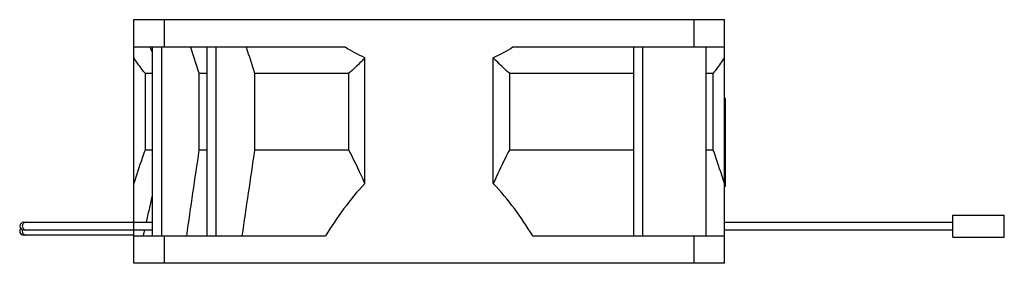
# Model space of a CAD drawing. Header units: millimetres. Extents: x 22 to 175, y 118 to 156.
import ezdxf

# ---------------------------------------------------------------- set-up
doc = ezdxf.new("R2010")
doc.units = ezdxf.units.MM
doc.header["$LTSCALE"] = 17.878594
doc.layers.get('0').update_dxf_attribs({"linetype": 'CONTINUOUS'})

msp = doc.modelspace()

# ---------------------------------------------------------------- linework, layer by layer
at = {"color": 7, "linetype": 'Continuous'}
for p, q in [((39.73, 118.14), (39.73, 156.14)), ((39.73, 156.14), (131.73, 156.14)), ((44.48, 151.84), (44.48, 156.14)), ((126.98, 156.14), (126.98, 151.84)), ((131.73, 118.14), (131.73, 156.14)), ((72.66, 151.84), (39.73, 151.84)), ((42.59, 151.11), (42.24, 151.84)), ((42.59, 151.84), (42.59, 122.44)), ((44.01, 151.84), (44.01, 122.44)), ((48.56, 151.84), (49.86, 147.79)), ((51.08, 151.84), (51.08, 122.44)), ((52.49, 151.84), (52.49, 122.44)), ((131.73, 151.84), (98.79, 151.84)), ((117.55, 151.84), (117.55, 122.44)), ((118.96, 151.84), (118.96, 122.44)), ((128.86, 151.84), (128.86, 122.44)), ((75.73, 130.58), (75.73, 150.18)), ((95.73, 130.58), (95.73, 150.18)), ((41.46, 147.79), (41.46, 135.8)), ((41.46, 147.79), (42.59, 147.79)), ((49.86, 147.79), (49.86, 135.8)), ((49.86, 147.79), (51.08, 147.79)), ((58.53, 147.79), (58.53, 135.8)), ((58.53, 147.79), (73.23, 147.79)), ((73.23, 135.8), (73.23, 147.79)), ((98.23, 147.79), (98.23, 135.8)), ((98.23, 147.79), (117.54, 147.79)), ((128.86, 147.79), (130, 147.79)), ((130, 135.8), (130, 147.79)), ((131.93, 143.83), (131.73, 143.83)), ((131.93, 130.14), (131.93, 143.83)), ((42.59, 135.8), (41.46, 135.8)), ((51.08, 135.8), (49.86, 135.8)), ((73.23, 135.8), (58.53, 135.8)), ((117.54, 135.8), (98.23, 135.8)), ((130, 135.8), (128.86, 135.8)), ((131.93, 135.83), (131.73, 135.83)), ((131.93, 130.64), (131.73, 130.64)), ((131.93, 130.14), (131.73, 130.14)), ((22.58, 124.54), (42.59, 124.54)), ((131.73, 124.54), (167.35, 124.54)), ((167.35, 125.64), (175.35, 125.64)), ((167.35, 122.24), (167.35, 125.64)), ((175.35, 122.24), (175.35, 125.64)), ((22.58, 123.34), (42.59, 123.34)), ((41.23, 122.49), (41.42, 123.34)), ((131.73, 123.34), (167.35, 123.34)), ((39.73, 122.54), (22.54, 122.54)), ((39.73, 122.44), (69.59, 122.44)), ((41.23, 122.44), (41.23, 122.49)), ((44.48, 118.14), (44.48, 122.44)), ((101.87, 122.44), (131.73, 122.44)), ((126.98, 122.44), (126.98, 118.14)), ((167.35, 122.24), (175.35, 122.24)), ((131.73, 118.14), (39.73, 118.14))]:
    msp.add_line(p, q, dxfattribs=at)
for centre, radius, start, end in [((22.57, 123.94), 0.6, 90, 270), ((22.53, 123.14), 0.6, 130.7943, 270), ((22.94, 123.94), 0.601, 179.9801, 232.0416), ((22.94, 123.14), 0.6, 179.957, 246.9243), ((22.93, 123.93), 0.597, 232.0752, 269.9979)]:
    msp.add_arc(centre, radius, start, end, dxfattribs=at)
for points in [[(57.23, 151.84), (57.66, 150.49), (58.1, 149.14), (58.53, 147.79)], [(75.73, 150.18), (74.68, 150.68), (73.66, 151.23), (72.66, 151.84)], [(98.79, 151.84), (97.8, 151.23), (96.78, 150.68), (95.73, 150.18)], [(49.86, 135.8), (49.21, 131.35), (48.55, 126.89), (47.9, 122.44)], [(58.53, 135.8), (57.87, 131.35), (57.22, 126.89), (56.56, 122.44)], [(41.69, 124.54), (41.99, 125.87), (42.29, 127.21), (42.59, 128.54)], [(22.39, 123.37), (22.36, 123.29), (22.34, 123.21), (22.34, 123.14)], [(22.71, 122.58), (22.78, 122.55), (22.86, 122.54), (22.94, 122.54)]]:
    msp.add_open_spline(points, degree=3, dxfattribs=at)
for points, knots in [([(41.46, 147.79), (41.31, 147.98), (40.71, 148.76), (40.14, 149.57), (39.73, 150.18)], [0, 0, 0, 0, 0.245774, 1, 1, 1, 1]), ([(75.73, 150.18), (75.53, 149.97), (74.72, 149.15), (73.88, 148.36), (73.23, 147.79)], [0, 0, 0, 0, 0.251448, 1, 1, 1, 1]), ([(98.23, 147.79), (98.01, 147.98), (97.15, 148.75), (96.33, 149.56), (95.73, 150.18)], [0, 0, 0, 0, 0.248545, 1, 1, 1, 1]), ([(131.73, 150.18), (131.59, 149.97), (131.03, 149.16), (130.45, 148.37), (130, 147.79)], [0, 0, 0, 0, 0.254091, 1, 1, 1, 1]), ([(41.46, 135.8), (41.3, 135.37), (40.7, 133.64), (40.13, 131.9), (39.73, 130.58)], [0, 0, 0, 0, 0.24756, 1, 1, 1, 1]), ([(75.73, 130.58), (75.53, 131.02), (74.74, 132.78), (73.9, 134.52), (73.23, 135.8)], [0, 0, 0, 0, 0.250986, 1, 1, 1, 1]), ([(98.23, 135.8), (98.01, 135.37), (97.13, 133.65), (96.32, 131.9), (95.73, 130.58)], [0, 0, 0, 0, 0.248955, 1, 1, 1, 1]), ([(131.73, 130.58), (131.59, 131.02), (131.05, 132.77), (130.46, 134.51), (130, 135.8)], [0, 0, 0, 0, 0.252248, 1, 1, 1, 1]), ([(75.73, 130.58), (74.54, 129.36), (72.38, 126.72), (70.49, 123.88), (69.59, 122.44)], [0, 0, 0, 0, 0.499932, 1, 1, 1, 1]), ([(101.87, 122.44), (100.97, 123.88), (99.08, 126.72), (96.91, 129.36), (95.73, 130.58)], [0, 0, 0, 0, 0.500068, 1, 1, 1, 1]), ([(22.93, 124.54), (22.86, 124.54), (22.7, 124.51), (22.5, 124.37), (22.37, 124.17), (22.34, 124.02), (22.34, 123.94)], [0, 0, 0, 0, 0.249672, 0.499482, 0.74976, 1, 1, 1, 1])]:
    msp.add_open_spline(points, degree=3, knots=knots, dxfattribs=at)

doc.saveas('drawing.dxf')
